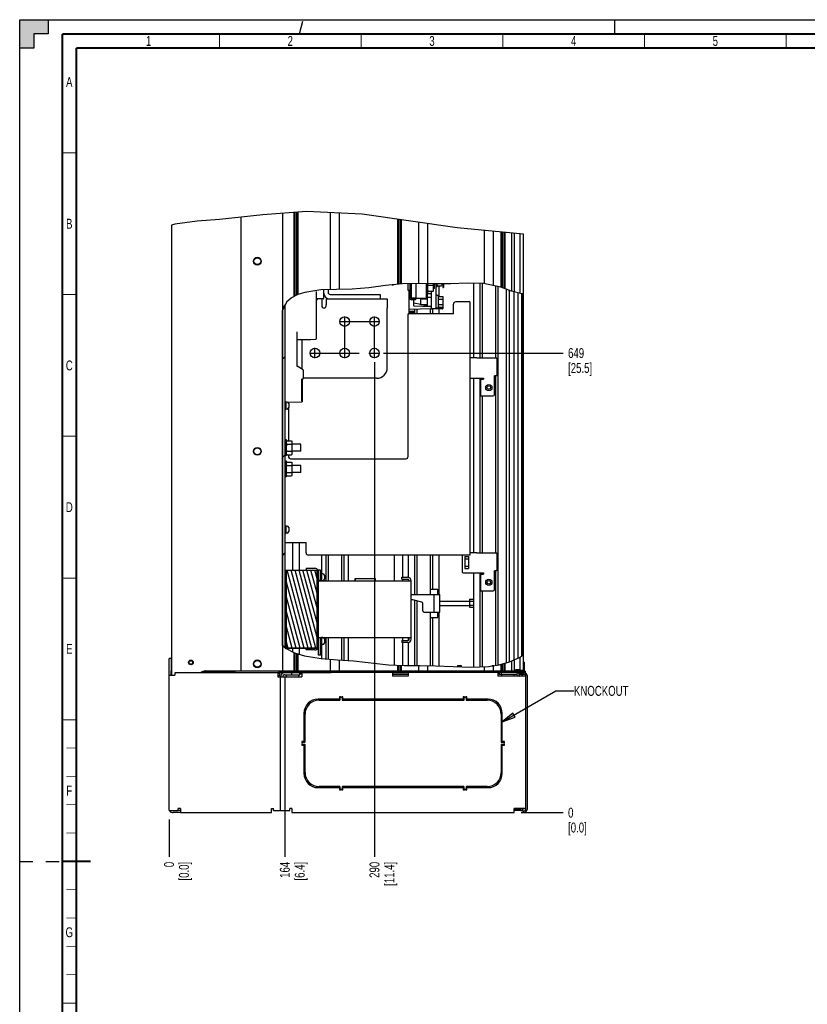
# Paper-space layout 'SUBMITTAL_E2H_2_2' of a CAD drawing. Header units: millimetres. Extents: x 0 to 841, y 0 to 594.
# Tile 2 of 24: x 0 to 278, y 247 to 594. Entities that reach past the tile are written whole.
import ezdxf

# ---------------------------------------------------------------- set-up
doc = ezdxf.new("R2010")
doc.units = ezdxf.units.MM
doc.header["$LTSCALE"] = 46.255
doc.linetypes.add('CENTER', pattern=[0.6, 0.375, -0.075, 0.075, -0.075])
doc.linetypes.add('DASHED', pattern=[0.2, 0.1, -0.1])
doc.layers.get('0').update_dxf_attribs({"linetype": 'CONTINUOUS'})
for name, color, linetype in [('002___PRT_ALL_AXES', 7, 'CONTINUOUS'), ('02___PRT_ALL_AXES', 7, 'CONTINUOUS'), ('DATUM', 7, 'CONTINUOUS'), ('DEFAULT_1', 7, 'CENTER'), ('NOTES', 7, 'CONTINUOUS'), ('ROUNDS', 7, 'CONTINUOUS')]:
    doc.layers.add(name, color=color, linetype=linetype)
doc.styles.get("Standard").update_dxf_attribs({"font": 'txt', "width": 0.725})
doc.dimstyles.new('DIMSTYLE_4', dxfattribs={"dimtxt": 3.5, "dimasz": 4.8, "dimexe": 3.2, "dimexo": 1.6, "dimgap": 0.875, "dimtad": 0, "dimtih": 1, "dimtoh": 1, "dimdec": 1, "dimzin": 0, "dimdsep": 46, "dimtxsty": 'STANDARD', "dimblk": 'CLOSED', "dimblk1": 'CLOSED', "dimblk2": 'CLOSED', "dimcen": 0.09, "dimadec": 0, "dimazin": 0, "dimtp": 0.4, "dimtm": 0.4, "dimtfac": 1, "dimtdec": 1, "dimtofl": 0, "dimtmove": 0, "dimatfit": 3, "dimldrblk": 'CLOSED', "dimfxl": 1, "dimtolj": 1, "dimtzin": 0, "dimarcsym": 0})
doc.dimstyles.get("Standard").update_dxf_attribs({"dimtxt": 3.5, "dimasz": 4.8, "dimexe": 3.2, "dimexo": 1.6, "dimtad": 0, "dimtih": 1, "dimtoh": 1, "dimdec": 1, "dimzin": 0, "dimdsep": 46, "dimtxsty": 'STANDARD', "dimblk": 'CLOSED', "dimblk1": 'CLOSED', "dimblk2": 'CLOSED', "dimcen": 0.09, "dimadec": 0, "dimazin": 0, "dimtol": 1, "dimtp": 0.4, "dimtm": 0.4, "dimtfac": 1, "dimtdec": 1, "dimtofl": 0, "dimtmove": 0, "dimatfit": 3, "dimldrblk": 'CLOSED', "dimfxl": 1, "dimtolj": 1, "dimtzin": 0, "dimarcsym": 0})

# ---------------------------------------------------------------- blocks, each defined once
blk = doc.blocks.new('*D45')
at = {"color": 2, "linetype": 'CONTINUOUS'}
blk.add_line((52.71, 311.76), (52.71, 298.61), dxfattribs=at)
at = {"color": 2, "linetype": 'CONTINUOUS', "insert": (50.96, 296.86), "char_height": 3.5, "width": 12.6875, "attachment_point": 3, "rotation": 90, "line_spacing_factor": 0.9}
blk.add_mtext('0\\P[0.0]', dxfattribs=at)
blk = doc.blocks.new('_CLOSED')
at = {"color": 0, "linetype": 'BYBLOCK'}
for p, q in [((0, 0), (-1, 0.167)), ((-1, 0.167), (-1, -0.167)), ((-1, -0.167), (0, 0)), ((-1, 0), (0, 0))]:
    blk.add_line(p, q, dxfattribs=at)
blk = doc.blocks.new('*D46')
at = {"color": 2, "linetype": 'CONTINUOUS'}
blk.add_line((93.58, 361.81), (93.58, 298.61), dxfattribs=at)
at = {"color": 2, "linetype": 'CONTINUOUS', "insert": (91.83, 296.86), "char_height": 3.5, "width": 12.6875, "attachment_point": 3, "rotation": 90, "line_spacing_factor": 0.9}
blk.add_mtext('164\\P[6.4]', dxfattribs=at)
blk = doc.blocks.new('*D47')
at = {"color": 2, "linetype": 'CONTINUOUS'}
blk.add_line((125.21, 473.17), (125.21, 298.61), dxfattribs=at)
at = {"color": 2, "linetype": 'CONTINUOUS', "insert": (123.46, 296.86), "char_height": 3.5, "width": 15.225, "attachment_point": 3, "rotation": 90, "line_spacing_factor": 0.9}
blk.add_mtext('290\\P[11.4]', dxfattribs=at)
blk = doc.blocks.new('*D48')
at = {"color": 2, "linetype": 'CONTINUOUS'}
blk.add_line((128.41, 476.37), (191.79, 476.37), dxfattribs=at)
at = {"color": 2, "linetype": 'CONTINUOUS', "insert": (193.54, 478.12), "char_height": 3.5, "width": 15.225, "attachment_point": 1, "line_spacing_factor": 0.9}
blk.add_mtext('649\\P[25.5]', dxfattribs=at)
blk = doc.blocks.new('*D49')
at = {"color": 2, "linetype": 'CONTINUOUS'}
blk.add_line((176.97, 314.21), (191.79, 314.21), dxfattribs=at)
at = {"color": 2, "linetype": 'CONTINUOUS', "insert": (193.54, 315.96), "char_height": 3.5, "width": 12.6875, "attachment_point": 1, "line_spacing_factor": 0.9}
blk.add_mtext('0\\P[0.0]', dxfattribs=at)

psp = doc.layouts.new('SUBMITTAL_E2H_2_2')

# ---------------------------------------------------------------- hatches: boundary and pattern name
at = {"linetype": 'CONTINUOUS'}
h = psp.add_hatch(color=7, dxfattribs=at)
h.paths.add_polyline_path([(0, 10), (5, 10), (5, 5), (10, 5), (10, 0), (0, 0)])
h.paths.add_polyline_path([(0, 594), (10, 594), (10, 589), (5, 589), (5, 584), (0, 584)])
h.paths.add_polyline_path([(841, 0), (841, 10), (836, 10), (836, 5), (831, 5), (831, 0)])
h.paths.add_polyline_path([(836, 584), (836, 589), (831, 589), (831, 594), (841, 594), (841, 584)])
h = psp.add_hatch(dxfattribs=at)
h.set_pattern_fill('default__46', color=2, scale=21.658769, angle=205, style=0, pattern_type=0)
h.set_pattern_definition([(205, (0, 0), (9.1534, -19.6295), [])])
edge = h.paths.add_edge_path()
edge.add_arc((146.13, 368.01), 133.25, 96.1382, 96.3437)
edge.add_line((131.88, 500.5), (131.88, 500.39))
edge.add_line((131.88, 500.39), (131.41, 500.39))
edge.add_line((131.41, 500.39), (131.41, 500.45))
h = psp.add_hatch(dxfattribs=at)
h.set_pattern_fill('default__47', color=2, scale=24.524367, angle=45, style=0, pattern_type=0)
h.set_pattern_definition([(45, (0, 0), (-17.3413, 17.3413), [])])
edge = h.paths.add_edge_path()
edge.add_spline(control_points=[(92.7, 491.11), (92.81, 491.56), (93.06, 492.38), (93.39, 493.09), (93.57, 493.41)], knot_values=[0, 0, 0, 0, 0.5, 1, 1, 1, 1], degree=3, periodic=0)
edge.add_line((93.57, 493.41), (93.57, 372.4))
edge.add_spline(control_points=[(93.57, 372.4), (93.41, 372.51), (93.11, 372.73), (92.83, 372.96), (92.7, 373.08)], knot_values=[0, 0, 0, 0, 0.5, 1, 1, 1, 1], degree=3, periodic=0)
edge.add_line((92.7, 373.08), (92.7, 491.11))
h = psp.add_hatch(dxfattribs=at)
h.set_pattern_fill('default__52', color=2, scale=1.351681, angle=285, style=0, pattern_type=0)
h.set_pattern_definition([(285, (0, 0), (1.305624, 0.349841), [])])
h.paths.add_polyline_path([(94.14, 399.79), (94.88, 399.79), (104.21, 399.79), (104.96, 399.79), (104.96, 372.29), (104.21, 372.29), (94.88, 372.29), (94.14, 372.29)])

# ---------------------------------------------------------------- linework, layer by layer
at = {"color": 7, "linetype": 'CONTINUOUS'}
for p, q in [((0, 584), (0, 594)), ((0, 594), (10, 594)), ((0, 0), (0, 594)), ((0, 0), (0, 594)), ((0, 594), (841, 594)), ((0, 594), (841, 594)), ((10, 594), (10, 589)), ((10, 594), (10, 589)), ((5, 589), (5, 584)), ((10, 589), (5, 589)), ((5, 589), (5, 584)), ((10, 589), (5, 589)), ((5, 584), (0, 584)), ((5, 584), (0, 584)), ((85.83, 525.19), (70.52, 523.52)), ((101.26, 526.33), (85.83, 525.19)), ((92.82, 491.52), (92.82, 525.7)), ((96.91, 496.35), (96.91, 526)), ((97.28, 496.54), (97.28, 526.03)), ((97.86, 496.83), (97.86, 526.07)), ((98.23, 497.01), (98.23, 526.1)), ((120.82, 525.42), (101.26, 526.33)), ((109.65, 498.76), (109.65, 525.94)), ((112.82, 498.83), (112.82, 525.79)), ((154.35, 520.58), (120.82, 525.42)), ((54.8, 521.81), (53.58, 521.45)), ((62.66, 522.87), (54.8, 521.81)), ((70.52, 523.52), (62.66, 522.87)), ((78.14, 364.21), (78.14, 524.35)), ((133.45, 500.61), (133.45, 523.59)), ((133.82, 500.65), (133.82, 523.54)), ((134.4, 500.7), (134.4, 523.46)), ((134.77, 500.74), (134.77, 523.4)), ((140.9, 500.89), (140.9, 522.52)), ((144.07, 500.83), (144.07, 522.06)), ((177.82, 518.31), (154.35, 520.58)), ((164, 500.87), (164, 519.65)), ((167.17, 500.21), (167.17, 519.34)), ((169.98, 499.59), (169.98, 519.07)), ((170.36, 499.44), (170.36, 519.03)), ((170.93, 499.22), (170.93, 518.98)), ((171.31, 499.08), (171.31, 518.94)), ((173.62, 518.72), (173.62, 498.21)), ((174.46, 518.64), (174.46, 497.99)), ((135.12, 500.78), (129.16, 500.19)), ((131.41, 500.41), (131.41, 500.39)), ((131.41, 500.39), (131.88, 500.39)), ((131.88, 500.46), (131.88, 500.39)), ((140.81, 500.89), (135.12, 500.78)), ((139.77, 500.87), (139.77, 495.71)), ((146.49, 500.78), (140.81, 500.89)), ((143.52, 495.71), (143.52, 500.84)), ((144.05, 497.62), (144.05, 500.83)), ((144.3, 500.37), (144.05, 500.59)), ((144.3, 500.37), (144.05, 500.16)), ((144.3, 500.37), (145.8, 500.37)), ((145.8, 500.37), (146.05, 500.59)), ((145.8, 500.37), (146.05, 500.16)), ((146.05, 498.26), (146.05, 500.79)), ((152.12, 500.78), (146.49, 500.78)), ((146.93, 491.94), (146.93, 500.78)), ((147.38, 499.7), (147.38, 500.78)), ((149.01, 500.78), (149.01, 500.2)), ((149.58, 500.78), (149.58, 499.56)), ((157.91, 501.03), (152.12, 500.78)), ((163.74, 500.93), (157.91, 501.03)), ((160.2, 500.99), (160.2, 474.65)), ((162.4, 500.95), (162.4, 474.65)), ((163.25, 500.94), (163.25, 474.65)), ((169.76, 499.67), (163.74, 500.93)), ((98.18, 496.99), (95.95, 495.86)), ((100.64, 497.78), (98.18, 496.99)), ((106.27, 498.67), (100.64, 497.78)), ((111.82, 498.82), (106.27, 498.67)), ((117.33, 498.89), (111.82, 498.82)), ((123.24, 499.42), (117.33, 498.89)), ((129.16, 500.19), (123.24, 499.42)), ((137.38, 498.41), (137.38, 490.16)), ((144.05, 497.62), (143.52, 497.62)), ((143.52, 497.34), (145.26, 497.4)), ((144.3, 498.26), (144.05, 498.48)), ((144.05, 498.26), (146.05, 498.26)), ((145.8, 498.26), (146.05, 498.48)), ((147.38, 499.7), (146.93, 499.7)), ((147.63, 500.07), (147.38, 500.2)), ((147.63, 500.07), (148.76, 500.07)), ((147.87, 500.07), (147.87, 496.17)), ((148.76, 500.07), (149.01, 500.2)), ((149.33, 499.56), (149.58, 499.56)), ((167.92, 500.06), (167.92, 474.65)), ((168.77, 499.88), (168.77, 366.32)), ((173.55, 498.23), (169.76, 499.67)), ((171.81, 367.1), (171.81, 498.89)), ((172.89, 367.4), (172.89, 498.48)), ((177.21, 497.29), (173.55, 498.23)), ((174.45, 498), (174.45, 368.08)), ((175.83, 497.64), (175.83, 368.69)), ((177.06, 497.33), (177.06, 369.35)), ((177.82, 497.44), (177.21, 497.29)), ((177.63, 497.4), (177.63, 369.72)), ((94.19, 494.32), (92.78, 491.44)), ((95.95, 495.86), (94.19, 494.32)), ((106.61, 495.46), (106.61, 493.06)), ((108.18, 493.15), (108.21, 493.44)), ((108.21, 495.46), (108.21, 493.44)), ((108.21, 495.46), (109.58, 495.46)), ((127.23, 495.46), (129.71, 495.46)), ((129.71, 495.46), (129.71, 492.26)), ((139.77, 495.75), (138.17, 495.75)), ((139.08, 495.68), (139.08, 495.75)), ((139.08, 493.01), (139.08, 495.21)), ((141.58, 493.49), (139.14, 494.02)), ((139.77, 495.71), (143.52, 495.71)), ((141.58, 493.44), (141.58, 495.44)), ((143.97, 495.44), (141.58, 495.44)), ((143.97, 493.44), (141.58, 493.44)), ((143.97, 492.96), (141.81, 493.44)), ((147.83, 496.67), (146.93, 496.67)), ((147.83, 492.2), (147.83, 496.67)), ((148.08, 496.3), (147.83, 496.17)), ((148.08, 495.37), (147.83, 495.49)), ((148.08, 495.37), (147.83, 495.12)), ((148.08, 493.5), (147.83, 493.75)), ((148.08, 493.5), (147.83, 493.38)), ((148.08, 496.3), (149.21, 496.3)), ((148.08, 495.37), (149.21, 495.37)), ((148.08, 493.5), (149.21, 493.5)), ((149.21, 496.3), (149.46, 496.17)), ((149.21, 495.37), (149.46, 495.49)), ((149.21, 495.37), (149.46, 495.12)), ((149.21, 493.5), (149.46, 493.75)), ((149.21, 493.5), (149.46, 493.38)), ((149.46, 492.7), (149.46, 496.17)), ((92.78, 491.44), (92.7, 490.98)), ((92.7, 490.98), (92.7, 373.29)), ((93.57, 493.06), (93.57, 372.46)), ((104.58, 492.85), (104.64, 492.85)), ((107.41, 492.26), (107.57, 492.28)), ((107.57, 492.28), (107.72, 492.36)), ((107.72, 492.36), (107.87, 492.48)), ((107.87, 492.48), (108, 492.66)), ((108, 492.66), (108.11, 492.88)), ((108.11, 492.88), (108.18, 493.15)), ((137.08, 439.91), (137.08, 490.16)), ((137.08, 490.16), (137.29, 490.16)), ((145.34, 491.94), (137.38, 491.8)), ((145.26, 492.72), (139.16, 492.93)), ((139.3, 491.83), (139.3, 490.16)), ((140.15, 491.84), (140.15, 490.16)), ((145.02, 492.73), (144.45, 492.85)), ((144.82, 491.93), (144.82, 490.16)), ((146.93, 491.94), (145.33, 491.94)), ((145.67, 491.93), (145.67, 490.16)), ((147.83, 492.2), (146.93, 492.2)), ((149.26, 492), (146.93, 491.96)), ((148.08, 492.57), (147.83, 492.7)), ((147.94, 492.64), (147.83, 492.65)), ((147.87, 491.98), (147.87, 490.16)), ((148.08, 492.57), (149.21, 492.57)), ((149.21, 492.57), (149.46, 492.7)), ((149.26, 492.6), (149.26, 492.6)), ((149.33, 492.52), (149.33, 492.08)), ((99.71, 470.66), (99.71, 481.16)), ((161.39, 474.65), (168.41, 474.65)), ((168.41, 474.65), (168.41, 468.3)), ((99.58, 467.15), (99.71, 467.15)), ((99.71, 467.21), (99.71, 459.15)), ((160.2, 467.55), (160.2, 405.9)), ((161.39, 467.55), (163.72, 467.55)), ((162.4, 467.55), (162.4, 405.9)), ((162.73, 461.27), (162.73, 467.15)), ((162.73, 467.15), (163.72, 467.15)), ((163.25, 467.55), (163.25, 467.15)), ((163.72, 467.55), (163.72, 467.15)), ((168.41, 468.3), (167.56, 468.3)), ((167.92, 468.3), (167.92, 405.9)), ((94.83, 459.08), (94.83, 458.88)), ((99.58, 459.49), (99.58, 459.15)), ((99.58, 459.15), (99.71, 459.15)), ((162.73, 461.27), (163.38, 461.27)), ((163.25, 461.27), (163.25, 405.9)), ((94.83, 456.8), (94.83, 445.4)), ((94.95, 458.56), (94.95, 457.11)), ((94.11, 445.71), (93.58, 445.71)), ((94.11, 440.21), (94.11, 445.71)), ((94.36, 445.4), (94.11, 445.27)), ((94.36, 445.4), (95.86, 445.4)), ((95.86, 445.4), (96.11, 445.27)), ((96.11, 440.65), (96.11, 445.27)), ((94.36, 444.18), (94.11, 444.3)), ((94.36, 444.18), (94.11, 443.93)), ((94.36, 441.74), (94.11, 441.99)), ((94.36, 441.74), (94.11, 441.62)), ((94.36, 444.18), (95.86, 444.18)), ((94.36, 441.74), (95.86, 441.74)), ((95.86, 444.18), (96.11, 444.3)), ((95.86, 444.18), (96.11, 443.93)), ((95.86, 441.74), (96.11, 441.99)), ((95.86, 441.74), (96.11, 441.62)), ((94.11, 440.21), (93.58, 440.21)), ((94.11, 438.21), (93.58, 438.21)), ((94.36, 440.52), (94.11, 440.65)), ((94.11, 432.71), (94.11, 438.21)), ((94.36, 437.9), (94.11, 437.77)), ((94.36, 440.52), (95.86, 440.52)), ((94.36, 437.9), (95.86, 437.9)), ((94.83, 440.52), (94.83, 439.91)), ((95.86, 440.52), (96.11, 440.65)), ((95.86, 437.9), (96.11, 437.77)), ((96.11, 433.15), (96.11, 437.77)), ((94.36, 436.68), (94.11, 436.8)), ((94.36, 436.68), (94.11, 436.43)), ((94.36, 434.24), (94.11, 434.49)), ((94.36, 436.68), (95.86, 436.68)), ((95.86, 436.68), (96.11, 436.8)), ((95.86, 436.68), (96.11, 436.43)), ((95.86, 434.24), (96.11, 434.49)), ((94.11, 432.71), (93.58, 432.71)), ((94.36, 434.24), (94.11, 434.12)), ((94.36, 433.02), (94.11, 433.15)), ((94.36, 434.24), (95.86, 434.24)), ((94.36, 433.02), (95.86, 433.02)), ((95.86, 434.24), (96.11, 434.12)), ((95.86, 433.02), (96.11, 433.15)), ((94.95, 414.81), (94.95, 413.36)), ((96.41, 399.79), (96.41, 409.56)), ((98.73, 399.79), (98.73, 409.56)), ((106.57, 405.06), (106.57, 398.51)), ((108.05, 405.06), (108.05, 396.04)), ((108.9, 405.06), (108.9, 396.04)), ((113.57, 405.06), (113.57, 396.04)), ((114.42, 405.06), (114.42, 396.04)), ((115.9, 405.06), (115.9, 396.04)), ((132.21, 405.06), (132.21, 396.04)), ((135.27, 397.29), (135.27, 405.06)), ((137.1, 405.06), (137.1, 397.29)), ((139.3, 405.06), (139.3, 391.21)), ((140.15, 405.06), (140.15, 391.21)), ((144.82, 405.06), (144.82, 391.21)), ((145.67, 405.06), (145.67, 393.09)), ((147.87, 405.06), (147.87, 391.21)), ((157.16, 404.55), (157.16, 400.34)), ((157.16, 404.55), (158.41, 404.55)), ((157.16, 403.76), (158.41, 403.76)), ((158.41, 404.55), (158.41, 400.34)), ((161.39, 405.9), (168.41, 405.9)), ((168.41, 405.9), (168.41, 399.55)), ((93.58, 399.79), (105.51, 399.79)), ((94.14, 372.29), (94.14, 399.79)), ((104.96, 372.29), (104.96, 399.79)), ((105.51, 372.29), (105.51, 399.79)), ((157.16, 401.14), (158.41, 401.14)), ((157.16, 400.34), (158.41, 400.34)), ((168.41, 399.55), (167.56, 399.55)), ((167.92, 399.55), (167.92, 366.2)), ((106.16, 396.16), (106.16, 396.04)), ((106.16, 396.1), (106.16, 396.06)), ((106.16, 396.06), (106.16, 396.05)), ((107.52, 398.01), (107.52, 396.56)), ((118.41, 396.04), (118.41, 396.84)), ((118.41, 396.84), (125.58, 396.84)), ((118.48, 396.04), (118.48, 396.84)), ((125.58, 396.04), (125.58, 396.84)), ((135.27, 396.04), (135.27, 396.64)), ((137.1, 396.64), (137.1, 396.02)), ((160.2, 398.8), (160.2, 365.59)), ((161.39, 398.8), (163.72, 398.8)), ((162.4, 398.8), (162.4, 365.68)), ((162.73, 392.52), (162.73, 398.4)), ((162.73, 398.4), (163.72, 398.4)), ((163.25, 398.8), (163.25, 398.4)), ((163.72, 398.8), (163.72, 398.4)), ((106.16, 396.05), (106.16, 396.04)), ((106.16, 396.04), (106.16, 396.04)), ((145.01, 391.21), (145.01, 393.09)), ((145.01, 393.09), (147.53, 393.09)), ((147.53, 391.21), (147.53, 393.09)), ((138.16, 391.21), (148.26, 391.21)), ((138.76, 389.29), (138.16, 389.29)), ((141.88, 388.49), (138.76, 389.29)), ((139.3, 389.15), (139.3, 366.11)), ((146.26, 384.96), (146.26, 391.21)), ((148.26, 388.84), (148.26, 391.21)), ((158.78, 389.5), (158.78, 386.67)), ((158.78, 389.5), (160.18, 389.5)), ((160.18, 389.5), (160.18, 386.67)), ((162.73, 392.52), (163.38, 392.52)), ((163.25, 392.52), (163.25, 365.72)), ((140.15, 388.93), (140.15, 366.1)), ((142.26, 385.46), (142.26, 388.01)), ((148.18, 388.23), (148.17, 388.09)), ((148.17, 388.09), (148.18, 387.94)), ((148.2, 388.5), (148.18, 388.37)), ((148.18, 388.37), (148.18, 388.23)), ((148.18, 387.94), (148.18, 387.8)), ((148.18, 387.8), (148.2, 387.67)), ((148.22, 388.62), (148.2, 388.5)), ((148.2, 387.67), (148.22, 387.56)), ((148.23, 388.71), (148.22, 388.62)), ((148.22, 387.56), (148.23, 387.46)), ((148.25, 388.78), (148.23, 388.71)), ((148.23, 387.46), (148.25, 387.39)), ((148.26, 388.82), (148.25, 388.78)), ((148.25, 387.39), (148.26, 387.35)), ((148.26, 388.84), (148.26, 388.82)), ((148.26, 388.84), (158.78, 388.84)), ((148.26, 387.35), (148.26, 387.34)), ((148.26, 384.96), (148.26, 387.34)), ((148.26, 387.34), (158.78, 387.34)), ((158.78, 388.78), (160.18, 388.78)), ((158.78, 387.39), (160.18, 387.39)), ((158.78, 386.67), (160.18, 386.67)), ((142.76, 384.96), (148.26, 384.96)), ((144.82, 384.96), (144.82, 366.04)), ((145.01, 383.09), (145.01, 384.96)), ((145.01, 383.09), (147.53, 383.09)), ((145.67, 383.09), (145.67, 366.03)), ((147.53, 383.09), (147.53, 384.96)), ((147.87, 384.96), (147.87, 365.96)), ((106.16, 376.03), (106.16, 376.04)), ((106.16, 375.91), (106.16, 376.04)), ((106.16, 376.02), (106.16, 376.03)), ((106.16, 376.01), (106.16, 376.02)), ((106.16, 375.99), (106.16, 376.01)), ((107.52, 375.51), (107.52, 374.06)), ((108.05, 376.04), (108.05, 368.44)), ((108.9, 376.04), (108.9, 368.37)), ((113.57, 376.04), (113.57, 368.05)), ((114.42, 376.04), (114.42, 368)), ((115.9, 376.04), (115.9, 367.9)), ((132.21, 376.04), (132.21, 366.31)), ((135.27, 374.94), (135.27, 376.04)), ((137.1, 376.04), (137.1, 374.94)), ((137.51, 375.44), (137.51, 376.04)), ((92.7, 373.29), (93.81, 372.23)), ((92.82, 364.21), (92.82, 373.17)), ((93.75, 372.29), (105.51, 372.29)), ((93.81, 372.23), (96.97, 370.64)), ((96.41, 370.92), (96.41, 372.29)), ((98.73, 370.1), (98.73, 372.29)), ((106.57, 373.56), (106.57, 368.54)), ((135.27, 366.17), (135.27, 374.29)), ((137.1, 374.29), (137.1, 366.13)), ((96.91, 364.21), (96.91, 370.67)), ((96.97, 370.64), (100.49, 369.56)), ((97.28, 364.21), (97.28, 370.54)), ((97.86, 364.21), (97.86, 370.36)), ((98.23, 364.21), (98.23, 370.25)), ((100.49, 369.56), (106.37, 368.56)), ((106.37, 368.56), (112.11, 368.14)), ((109.65, 364.21), (109.65, 368.32)), ((172.92, 367.41), (176.45, 368.97)), ((176.45, 368.97), (177.82, 369.84)), ((112.11, 368.14), (117.81, 367.79)), ((112.82, 364.21), (112.82, 368.09)), ((117.81, 367.79), (121.92, 367.35)), ((121.92, 367.35), (126.06, 366.83)), ((126.06, 366.83), (130.21, 366.41)), ((130.21, 366.41), (135.71, 366.15)), ((133.45, 364.21), (133.45, 366.26)), ((133.82, 364.21), (133.82, 366.24)), ((134.4, 364.21), (134.4, 366.21)), ((134.77, 364.21), (134.77, 366.19)), ((135.71, 366.15), (141.22, 366.09)), ((140.9, 364.21), (140.9, 366.1)), ((141.22, 366.09), (146.74, 366.01)), ((144.07, 364.21), (144.07, 366.05)), ((146.74, 366.01), (152.97, 365.74)), ((152.97, 365.74), (159.21, 365.54)), ((159.21, 365.54), (165.43, 365.82)), ((164, 364.21), (164, 365.75)), ((165.43, 365.82), (169.22, 366.39)), ((167.17, 364.21), (167.17, 366.08)), ((169.22, 366.39), (172.92, 367.41)), ((169.98, 364.21), (169.98, 366.6)), ((170.36, 364.21), (170.36, 366.7)), ((170.93, 364.21), (170.93, 366.86)), ((171.31, 364.21), (171.31, 366.96)), ((173.62, 367.72), (173.62, 364.21)), ((174.46, 368.09), (174.46, 364.21)), ((178.01, 367.26), (177.82, 367.26)), ((178.01, 367.26), (178.01, 364.26)), ((53.46, 362.71), (53.46, 364.21)), ((76.15, 363.61), (88.95, 363.61)), ((91.25, 362.25), (91.07, 362.25)), ((109.9, 364.19), (109.9, 364.21)), ((109.9, 364.21), (167.02, 364.21)), ((109.9, 364.19), (166.92, 364.19)), ((112.57, 364.19), (112.57, 364.21)), ((141.15, 364.19), (141.15, 364.21)), ((143.82, 364.19), (143.82, 364.21)), ((164.35, 364.19), (164.35, 364.21)), ((167.02, 364.19), (167.02, 364.21)), ((169.35, 363.04), (169.35, 363.61)), ((174.1, 364.21), (174.46, 364.21)), ((176.16, 363.07), (175.84, 363.34)), ((176.67, 362.94), (176.53, 362.94)), ((177.7, 364.21), (177.82, 364.21)), ((178.01, 364.26), (177.82, 364.26)), ((179.05, 362.61), (179.05, 315.29)), ((176.87, 314.96), (174.57, 314.96))]:
    psp.add_line(p, q, dxfattribs=at)
at = {"color": 7, "linetype": 'DASHED'}
for p, q in [((98.78, 589), (100, 594)), ((210, 589), (210, 594)), ((0, 297), (15, 297))]:
    psp.add_line(p, q, dxfattribs=at)
at = {"color": 3, "linetype": 'CONTINUOUS'}
for p, q in [((53.58, 521.45), (53.58, 362.71)), ((138.17, 500.84), (138.17, 495.75)), ((149.33, 500.78), (149.33, 499.56)), ((145.33, 491.94), (145.33, 498.26)), ((158.86, 494.41), (158.11, 494.41)), ((158.86, 494.41), (158.86, 405.06)), ((153.08, 490.16), (137.29, 490.16)), ((93.58, 409.56), (101.08, 409.56)), ((158.86, 405.06), (158.11, 405.06)), ((105.51, 396.04), (138.16, 396.04)), ((138.16, 375.44), (138.16, 396.04)), ((105.51, 376.04), (138.16, 376.04)), ((52.71, 314.96), (52.71, 364.21)), ((52.71, 362.71), (54.71, 362.71)), ((54.71, 363.59), (54.71, 362.71)), ((91.07, 363.59), (54.71, 363.59)), ((91.07, 363.59), (91.07, 362.11)), ((91.07, 362.11), (99.53, 362.11)), ((92.07, 314.96), (92.07, 362.11)), ((99.53, 363.61), (99.53, 362.11)), ((112.57, 363.61), (109.9, 363.61)), ((131.57, 363.61), (131.57, 362.36)), ((137.11, 362.36), (131.57, 362.36)), ((137.11, 363.61), (137.11, 362.36)), ((143.82, 363.61), (141.15, 363.61)), ((166.92, 363.61), (164.25, 363.61)), ((168.74, 363.61), (168.74, 362.36)), ((178.57, 362.36), (168.74, 362.36)), ((175.06, 364.21), (175.06, 364.44)), ((175.06, 364.44), (177.4, 364.44)), ((175.79, 362.63), (175.47, 362.9)), ((177.4, 364.19), (177.4, 364.44)), ((178.57, 362.61), (178.57, 315.29)), ((52.71, 314.96), (55.96, 314.96)), ((55.96, 314.96), (55.96, 315.71)), ((56.71, 315.71), (55.96, 315.71)), ((56.71, 315.71), (56.71, 314.21)), ((56.71, 314.21), (88.82, 314.21)), ((88.82, 314.21), (88.82, 315.71)), ((88.82, 315.71), (89.57, 315.71)), ((89.57, 314.96), (89.57, 315.71)), ((89.57, 314.96), (95.32, 314.96)), ((95.32, 314.96), (95.32, 315.71)), ((96.07, 315.71), (95.32, 315.71)), ((96.07, 315.71), (96.07, 314.21)), ((96.07, 314.21), (174.57, 314.21)), ((174.57, 314.21), (174.57, 315.71)), ((178.57, 315.71), (174.57, 315.71)), ((176.87, 315.44), (174.57, 315.44))]:
    psp.add_line(p, q, dxfattribs=at)
at = {"color": 2, "linetype": 'CONTINUOUS'}
for p, q in [((131.41, 500.39), (131.41, 500.45)), ((131.88, 500.39), (131.41, 500.39)), ((131.88, 500.5), (131.88, 500.39)), ((93.57, 493.41), (93.57, 372.4)), ((92.7, 373.08), (92.7, 491.11)), ((94.14, 372.29), (94.14, 399.79)), ((94.14, 399.79), (94.88, 399.79)), ((94.88, 399.79), (104.21, 399.79)), ((104.21, 399.79), (104.96, 399.79)), ((104.96, 399.79), (104.96, 372.29)), ((94.88, 372.29), (94.14, 372.29)), ((104.21, 372.29), (94.88, 372.29)), ((104.96, 372.29), (104.21, 372.29))]:
    psp.add_line(p, q, dxfattribs=at)
at = {"color": 7, "linetype": 'CONTINUOUS'}
for points, const_width in [([(15, 589), (15, 5)], 0.7), ([(836, 589), (15, 589)], 0.7), ([(70.5, 584), (70.5, 589)], 0.35), ([(120.5, 584), (120.5, 589)], 0.35), ([(170.5, 584), (170.5, 589)], 0.35), ([(220.5, 584), (220.5, 589)], 0.35), ([(270.5, 584), (270.5, 589)], 0.35), ([(20, 10), (20, 584)], 0.7), ([(831, 584), (20, 584)], 0.7), ([(15, 547), (20, 547)], 0.35), ([(15, 497), (20, 497)], 0.35), ([(15, 447), (20, 447)], 0.35), ([(15, 397), (20, 397)], 0.35), ([(15, 347), (20, 347)], 0.35), ([(20, 337), (16.5, 337)], 0.25), ([(20, 327), (16.5, 327)], 0.25), ([(20, 317), (16.5, 317)], 0.25), ([(20, 307), (16.5, 307)], 0.25), ([(15, 297), (25, 297)], 0.7), ([(20, 287), (16.5, 287)], 0.25), ([(20, 277), (16.5, 277)], 0.25), ([(20, 267), (16.5, 267)], 0.25), ([(20, 257), (16.5, 257)], 0.25), ([(15, 247), (20, 247)], 0.35)]:
    psp.add_lwpolyline(points, dxfattribs=dict(at, const_width=const_width))
for centre in [(114.71, 487.49), (125.21, 487.49), (104.21, 476.37), (114.71, 476.37), (125.21, 476.37)]:
    psp.add_circle(centre, 1.69, dxfattribs=at)
at = {"color": 3, "linetype": 'CONTINUOUS'}
psp.add_circle((60.42, 367.21), 0.625, dxfattribs=at)
at = {"color": 2, "linetype": 'CONTINUOUS'}
psp.add_arc((146.13, 368.01), 133.25, 96.1382, 96.3437, dxfattribs=at)
at = {"color": 3, "linetype": 'CONTINUOUS'}
for centre, radius, start, end in [((109.58, 497.81), 2.35, 180, 270), ((138.23, 495.75), 0.0625, 180, 270), ((137.58, 491.41), 0.825, 255.8721, 270), ((136.86, 395.99), 1.3, 2.205, 90), ((137.01, 375.44), 1.15, 270, 360), ((93.57, 362.11), 1.5, 90, 180), ((175.1, 362.46), 0.575, 50, 90), ((176.53, 363.51), 1.15, 230, 256.6667), ((178.1, 362.61), 0.475, 0, 90), ((54.21, 315.71), 1.5, 210.3548, 270), ((176.87, 315.91), 0.475, 270, 334.78), ((178.1, 315.29), 0.475, 270, 360)]:
    psp.add_arc(centre, radius, start, end, dxfattribs=at)
at = {"color": 7, "linetype": 'CONTINUOUS'}
for centre, radius, start, end in [((109.58, 497.81), 0.75, 180, 270), ((145.26, 497.48), 0.075, 272.0001, 0.0028), ((138.23, 495.75), 0.537, 180, 270), ((139.16, 494.1), 0.075, 205.8633, 257.5923), ((107.41, 493.06), 0.8, 180, 270), ((137.58, 491.41), 0.25, 216.0086, 270), ((139.16, 493.01), 0.075, 180, 268), ((145.26, 492.64), 0.075, 0, 87.9997), ((145.26, 492.01), 0.075, 271, 344.9684), ((149.26, 492.52), 0.075, 0, 88), ((149.26, 492.08), 0.075, 271, 360), ((94.45, 458.56), 0.5, 0, 90), ((94.45, 457.11), 0.5, 270, 360), ((94.45, 414.81), 0.5, 0, 90), ((94.45, 413.36), 0.5, 270, 360), ((104.21, 399.14), 1.3, 30.033, 90), ((107.02, 398.01), 0.5, 0, 90), ((107.02, 396.56), 0.5, 270, 360), ((136.86, 395.99), 0.65, 4.4257, 90), ((141.76, 388.01), 0.5, 0, 75.7713), ((142.76, 385.46), 0.5, 180, 270), ((107.02, 375.51), 0.5, 0, 90), ((137.01, 375.44), 0.5, 270, 360), ((104.21, 372.94), 1.3, 270, 329.967), ((107.02, 374.06), 0.5, 270, 360), ((91.25, 362.75), 0.5, 270, 360), ((93.57, 362.11), 0.75, 90, 180), ((175.1, 362.46), 1.15, 50, 90), ((176.53, 363.51), 0.575, 230, 270), ((176.67, 361.79), 1.15, 30.5989, 90), ((178.1, 362.61), 0.95, 0, 90), ((176.87, 315.91), 0.95, 270, 347.9497), ((178.1, 315.29), 0.95, 270, 360)]:
    psp.add_arc(centre, radius, start, end, dxfattribs=at)
at = {"color": 2, "linetype": 'CONTINUOUS'}
for points in [[(92.7, 491.11), (92.81, 491.56), (93.06, 492.38), (93.39, 493.09), (93.57, 493.41)], [(93.57, 372.4), (93.41, 372.51), (93.11, 372.73), (92.83, 372.96), (92.7, 373.08)]]:
    psp.add_open_spline(points, degree=3, dxfattribs=at)
at = {"layer": '002___PRT_ALL_AXES', "color": 7, "linetype": 'CONTINUOUS'}
for p, q in [((174.46, 518.64), (174.46, 497.99)), ((176.56, 518.43), (176.56, 497.45)), ((177.82, 364.21), (177.82, 518.31)), ((137.12, 498.41), (137.12, 500.82)), ((146.45, 499.12), (146.45, 500.79)), ((137.7, 498.41), (137.12, 498.41)), ((143.97, 492.85), (143.97, 497.27)), ((145.33, 497.27), (143.97, 497.27)), ((146.45, 499.12), (146.05, 499.12)), ((145.33, 496.02), (143.97, 496.02)), ((145.33, 492.85), (143.97, 492.85)), ((99.26, 444.21), (96.11, 444.21)), ((99.26, 441.71), (96.11, 441.71)), ((99.26, 441.71), (99.26, 444.21)), ((99.26, 436.71), (96.11, 436.71)), ((99.26, 434.21), (99.26, 436.71)), ((99.26, 434.21), (96.11, 434.21)), ((176.56, 369.04), (176.56, 364.59)), ((154.52, 366.11), (154.52, 365.69)), ((154.52, 366.11), (155.77, 366.11)), ((155.77, 366.11), (155.77, 365.65)), ((166.72, 366.11), (166.72, 366.01)), ((166.72, 366.11), (167.36, 366.11)), ((174.46, 368.09), (174.46, 364.21)), ((94.03, 362.86), (94.03, 362.11)), ((98.37, 362.86), (98.37, 362.11)), ((170.18, 362.36), (170.18, 363.04)), ((175.01, 364.21), (174.46, 364.21)), ((174.52, 362.36), (174.52, 363.04)), ((175.01, 364.59), (175.01, 364.21)), ((176.56, 364.59), (175.01, 364.59))]:
    psp.add_line(p, q, dxfattribs=at)
for centre, radius in [((165.57, 464.21), 1.09), ((165.57, 395.46), 1.09), ((60.42, 367.21), 0.812)]:
    psp.add_circle(centre, radius, dxfattribs=at)
at = {"layer": '02___PRT_ALL_AXES', "color": 7, "linetype": 'CONTINUOUS'}
for p, q in [((93.58, 459.19), (93.9, 459.19)), ((93.9, 459.19), (93.9, 456.49)), ((94.45, 459.06), (93.9, 459.06)), ((93.58, 456.49), (93.9, 456.49)), ((94.45, 456.61), (93.9, 456.61)), ((93.58, 415.44), (93.9, 415.44)), ((93.9, 415.44), (93.9, 412.74)), ((94.45, 415.31), (93.9, 415.31)), ((93.58, 412.74), (93.9, 412.74)), ((94.45, 412.86), (93.9, 412.86)), ((106.16, 398.64), (106.47, 398.64)), ((106.47, 398.64), (106.47, 396.04)), ((107.02, 398.51), (106.47, 398.51)), ((107.02, 396.06), (106.47, 396.06)), ((106.47, 376.04), (106.47, 373.44)), ((107.02, 376.01), (106.47, 376.01)), ((106.16, 373.44), (106.47, 373.44)), ((107.02, 373.56), (106.47, 373.56)), ((91.87, 363.3), (91.07, 363.3)), ((91.75, 363.3), (91.75, 362.75)), ((91.87, 363.3), (91.87, 363.61))]:
    psp.add_line(p, q, dxfattribs=at)
for centre in [(165.57, 464.21), (165.57, 395.46)]:
    psp.add_circle(centre, 0.625, dxfattribs=at)
at = {"layer": 'DATUM', "color": 7, "linetype": 'CONTINUOUS'}
for centre in [(83.86, 508.79), (83.86, 441.71), (83.86, 366.71)]:
    psp.add_circle(centre, 1.38, dxfattribs=at)
at = {"layer": 'DEFAULT_1', "color": 7, "linetype": 'CENTER'}
for p, q in [((112.92, 487.49), (127, 487.49)), ((114.71, 474.59), (114.71, 489.27)), ((125.21, 474.59), (125.21, 489.27)), ((102.42, 476.37), (127, 476.37)), ((104.21, 474.59), (104.21, 478.16))]:
    psp.add_line(p, q, dxfattribs=at)
at = {"layer": 'NOTES', "color": 7, "linetype": 'CONTINUOUS'}
for centre in [(83.86, 508.79), (83.86, 441.71), (83.86, 366.71)]:
    psp.add_circle(centre, 1.19, dxfattribs=at)
at = {"layer": 'ROUNDS', "color": 7, "linetype": 'CONTINUOUS'}
for p, q in [((137.7, 500.83), (137.7, 495.75)), ((104.58, 498.09), (104.58, 481.35)), ((107.23, 498.69), (107.23, 495.62)), ((108.83, 498.74), (108.83, 497.81)), ((109.58, 497.06), (127.23, 497.06)), ((127.23, 497.06), (127.23, 495.46)), ((104.64, 494.66), (104.64, 492.85)), ((107.11, 495.5), (104.71, 495.46)), ((106.61, 495.46), (105.44, 495.46)), ((139.7, 495.21), (138.23, 495.21)), ((139.7, 495.68), (139.7, 495.21)), ((129.71, 471.21), (129.71, 492.26)), ((137.58, 491.16), (139.26, 491.16)), ((139.26, 491.16), (139.26, 490.59)), ((97.83, 483.82), (97.83, 471.82)), ((97.96, 481.13), (99.64, 481.15)), ((99.64, 481.15), (99.71, 481.15)), ((99.65, 481.15), (99.65, 481.15)), ((99.65, 481.15), (99.65, 481.15)), ((99.65, 481.15), (99.66, 481.15)), ((99.66, 481.15), (99.67, 481.15)), ((99.67, 481.15), (99.69, 481.15)), ((99.69, 481.15), (99.71, 481.16)), ((99.71, 481.16), (99.72, 481.16)), ((99.72, 481.16), (99.74, 481.16)), ((99.74, 481.16), (99.77, 481.16)), ((99.77, 481.16), (99.78, 481.16)), ((99.78, 481.16), (101.24, 481.18)), ((101.24, 481.18), (102.78, 481.2)), ((102.78, 481.2), (104.46, 481.22)), ((104.46, 481.22), (104.49, 481.23)), ((104.49, 481.23), (104.51, 481.23)), ((104.51, 481.23), (104.53, 481.24)), ((104.53, 481.24), (104.55, 481.26)), ((104.55, 481.26), (104.56, 481.28)), ((104.56, 481.28), (104.57, 481.29)), ((104.57, 481.29), (104.58, 481.31)), ((104.58, 481.33), (104.58, 481.35)), ((104.58, 481.31), (104.58, 481.33)), ((161.39, 474.65), (158.86, 474.65)), ((100.02, 470.48), (97.9, 471.71)), ((100.08, 470.38), (100.08, 467.34)), ((99.58, 459.49), (99.58, 467.15)), ((99.65, 467.21), (99.96, 467.21)), ((125.96, 467.46), (100.08, 467.46)), ((158.86, 467.55), (161.39, 467.55)), ((167.56, 461.67), (167.56, 468.3)), ((93.9, 459.07), (99.46, 459.15)), ((163.38, 461.27), (167.16, 461.27)), ((95.63, 439.11), (136.28, 439.11)), ((156.13, 405.06), (156.13, 399.2)), ((161.39, 405.9), (158.86, 405.9)), ((101.11, 400.44), (101.11, 399.79)), ((101.11, 400.44), (104.21, 400.44)), ((106.16, 399.79), (105.51, 399.79)), ((106.16, 396.16), (106.16, 399.79)), ((167.56, 392.92), (167.56, 399.55)), ((106.16, 396.16), (105.51, 396.16)), ((134.91, 396.64), (134.91, 397.29)), ((134.91, 396.64), (136.86, 396.64)), ((156.53, 398.8), (161.39, 398.8)), ((163.38, 392.52), (167.16, 392.52)), ((106.16, 375.91), (105.51, 375.91)), ((106.16, 369.79), (106.16, 375.91)), ((101.11, 371.64), (101.11, 372.29)), ((134.91, 374.94), (134.91, 374.29)), ((134.91, 374.94), (137.01, 374.94)), ((53.46, 368.66), (52.71, 368.66)), ((53.46, 368.66), (53.46, 364.21)), ((104.21, 371.64), (101.11, 371.64)), ((106.16, 369.79), (105.51, 369.79)), ((76.15, 363.61), (63.94, 363.61)), ((65.23, 364.19), (65.7, 364.19)), ((65.7, 363.61), (65.7, 364.19)), ((65.72, 364.21), (65.72, 364.19)), ((65.72, 364.21), (109.9, 364.21)), ((65.72, 364.19), (75.45, 364.19)), ((75.45, 363.61), (75.45, 364.19)), ((75.47, 364.21), (75.47, 364.19)), ((91.32, 364.19), (75.48, 364.19)), ((88.95, 363.61), (109.9, 363.61)), ((92.07, 363.61), (92.07, 364.21)), ((92.07, 364.19), (109.9, 364.19)), ((93.57, 362.86), (98.82, 362.86)), ((96.07, 362.86), (96.07, 363.61)), ((98.82, 362.86), (98.82, 363.61)), ((99.53, 363.59), (98.82, 363.59)), ((109.9, 363.61), (109.9, 364.19)), ((112.57, 363.61), (112.57, 364.19)), ((141.15, 363.61), (112.57, 363.61)), ((137.11, 363.59), (131.57, 363.59)), ((141.15, 363.61), (141.15, 364.19)), ((143.82, 363.61), (143.82, 364.19)), ((164.25, 363.61), (143.82, 363.61)), ((164.25, 363.61), (164.25, 364.19)), ((166.92, 363.61), (166.92, 364.19)), ((178.57, 363.61), (166.92, 363.61)), ((167.02, 364.21), (174.1, 364.21)), ((167.02, 364.19), (173.82, 364.19)), ((169.22, 363.59), (168.74, 363.59)), ((169.22, 363.11), (169.22, 363.61)), ((170.1, 363.04), (170.1, 363.61)), ((174.1, 364.21), (174.1, 364.19)), ((176.55, 363.09), (176.55, 363.56)), ((176.55, 363.56), (178.1, 363.56)), ((177.4, 364.21), (177.79, 364.21)), ((178.57, 363.61), (178.57, 364.19)), ((56.71, 314.96), (55.96, 314.96)), ((177.55, 314.81), (177.55, 314.34)), ((178.1, 314.34), (177.55, 314.34))]:
    psp.add_line(p, q, dxfattribs=at)
at = {"layer": 'ROUNDS', "color": 3, "linetype": 'CONTINUOUS'}
for p, q in [((109.58, 495.46), (127.23, 495.46)), ((138.23, 495.68), (139.7, 495.68)), ((153.08, 490.16), (153.08, 493.61)), ((158.11, 494.41), (153.88, 494.41)), ((139.26, 490.59), (137.58, 490.59)), ((101.08, 405.86), (101.08, 409.56)), ((158.11, 405.06), (101.88, 405.06)), ((134.91, 397.29), (136.86, 397.29)), ((105.51, 369.79), (105.51, 372.29)), ((137.01, 374.29), (134.91, 374.29)), ((52.71, 364.21), (52.71, 368.66)), ((65.72, 364.21), (65.56, 364.21)), ((65.7, 364.19), (65.72, 364.19)), ((75.45, 364.19), (75.48, 364.19)), ((91.32, 364.19), (92.07, 364.19)), ((99.53, 363.11), (98.82, 363.11)), ((131.57, 363.11), (137.11, 363.11)), ((166.92, 364.19), (167.02, 364.19)), ((169.22, 363.11), (168.74, 363.11)), ((169.35, 363.04), (175.1, 363.04)), ((173.82, 364.19), (178.57, 364.19)), ((176.55, 363.09), (178.1, 363.09)), ((112.82, 355.04), (112.82, 354.41)), ((113.17, 355.04), (112.82, 355.04)), ((113.07, 354.04), (113.07, 354.79)), ((113.07, 354.79), (113.17, 354.79)), ((114.07, 355.04), (113.72, 355.04)), ((113.72, 354.79), (113.82, 354.79)), ((113.82, 354.79), (113.82, 354.04)), ((114.07, 354.41), (114.07, 355.04)), ((156.57, 355.04), (156.57, 354.41)), ((156.92, 355.04), (156.57, 355.04)), ((156.82, 354.04), (156.82, 354.79)), ((156.82, 354.79), (156.92, 354.79)), ((157.82, 355.04), (157.47, 355.04)), ((157.47, 354.79), (157.57, 354.79)), ((157.57, 354.79), (157.57, 354.04)), ((157.82, 354.41), (157.82, 355.04)), ((112.7, 354.29), (105.32, 354.29)), ((105.7, 353.91), (112.95, 353.91)), ((113.95, 353.91), (156.7, 353.91)), ((156.45, 354.29), (114.2, 354.29)), ((157.7, 353.91), (164.95, 353.91)), ((165.32, 354.29), (157.95, 354.29)), ((100.32, 349.29), (100.32, 339.41)), ((100.7, 339.16), (100.7, 348.91)), ((169.95, 348.91), (169.95, 339.16)), ((170.32, 339.41), (170.32, 349.29)), ((99.57, 339.29), (99.57, 338.94)), ((100.2, 339.29), (99.57, 339.29)), ((99.57, 338.39), (99.57, 338.04)), ((99.57, 338.04), (100.2, 338.04)), ((99.82, 338.94), (99.82, 339.04)), ((99.82, 339.04), (100.57, 339.04)), ((99.82, 338.29), (99.82, 338.39)), ((100.57, 338.29), (99.82, 338.29)), ((100.32, 337.91), (100.32, 328.04)), ((100.7, 328.41), (100.7, 338.16)), ((169.95, 338.16), (169.95, 328.41)), ((170.07, 339.04), (170.82, 339.04)), ((170.82, 338.29), (170.07, 338.29)), ((170.32, 328.04), (170.32, 337.91)), ((171.07, 339.29), (170.45, 339.29)), ((170.45, 338.04), (171.07, 338.04)), ((170.82, 339.04), (170.82, 338.94)), ((170.82, 338.39), (170.82, 338.29)), ((171.07, 338.94), (171.07, 339.29)), ((171.07, 338.04), (171.07, 338.39)), ((112.95, 323.41), (105.7, 323.41)), ((113.07, 322.54), (113.07, 323.29)), ((113.82, 323.29), (113.82, 322.54)), ((156.7, 323.41), (113.95, 323.41)), ((156.82, 322.54), (156.82, 323.29)), ((157.57, 323.29), (157.57, 322.54)), ((164.95, 323.41), (157.7, 323.41)), ((105.32, 323.04), (112.7, 323.04)), ((112.82, 322.91), (112.82, 322.29)), ((112.82, 322.29), (113.17, 322.29)), ((113.17, 322.54), (113.07, 322.54)), ((113.82, 322.54), (113.72, 322.54)), ((113.72, 322.29), (114.07, 322.29)), ((114.07, 322.29), (114.07, 322.91)), ((114.2, 323.04), (156.45, 323.04)), ((156.57, 322.91), (156.57, 322.29)), ((156.57, 322.29), (156.92, 322.29)), ((156.92, 322.54), (156.82, 322.54)), ((157.57, 322.54), (157.47, 322.54)), ((157.47, 322.29), (157.82, 322.29)), ((157.82, 322.29), (157.82, 322.91)), ((157.95, 323.04), (165.32, 323.04)), ((56.71, 314.21), (54.21, 314.21)), ((177.55, 314.81), (178.1, 314.81))]:
    psp.add_line(p, q, dxfattribs=at)
at = {"layer": 'ROUNDS', "color": 7, "linetype": 'CONTINUOUS'}
for centre, radius, start, end in [((104.71, 495.34), 0.125, 90.75, 180), ((105.44, 494.66), 0.8, 90, 180), ((107.11, 495.62), 0.125, 270.75, 360), ((97.96, 481), 0.125, 90.75, 180), ((99.63, 481.22), 0.075, 270.75, 300.5002), ((97.96, 471.82), 0.125, 180, 240), ((99.96, 470.38), 0.125, 0, 60), ((125.96, 471.21), 3.75, 270, 360), ((99.65, 467.15), 0.0625, 90, 180), ((99.96, 467.34), 0.125, 270, 360), ((99.46, 459.27), 0.125, 270.75, 337.6875), ((167.16, 461.67), 0.4, 270, 360), ((95.63, 439.91), 0.8, 180, 270), ((136.28, 439.91), 0.8, 270, 360), ((156.53, 399.2), 0.4, 180, 270), ((167.16, 392.92), 0.4, 270, 360)]:
    psp.add_arc(centre, radius, start, end, dxfattribs=at)
at = {"layer": 'ROUNDS', "color": 3, "linetype": 'CONTINUOUS'}
for centre, radius, start, end in [((153.88, 493.61), 0.8, 90, 180), ((101.88, 405.86), 0.8, 180, 270), ((65.56, 361.71), 2.5, 90, 131.3384), ((112.7, 354.41), 0.125, 270, 360), ((113.17, 354.91), 0.125, 270, 90), ((113.72, 354.91), 0.125, 90, 270), ((114.2, 354.41), 0.125, 180, 270), ((156.45, 354.41), 0.125, 270, 360), ((156.92, 354.91), 0.125, 270, 90), ((157.47, 354.91), 0.125, 90, 270), ((157.95, 354.41), 0.125, 180, 270), ((105.32, 349.29), 5, 90, 180), ((105.7, 348.91), 5, 90, 180), ((112.95, 354.04), 0.125, 270, 360), ((113.95, 354.04), 0.125, 180, 270), ((156.7, 354.04), 0.125, 270, 360), ((157.7, 354.04), 0.125, 180, 270), ((164.95, 348.91), 5, 0, 90), ((165.32, 349.29), 5, 0, 90), ((99.7, 338.94), 0.125, 180, 360), ((99.7, 338.39), 0.125, 0, 180), ((100.2, 339.41), 0.125, 270, 360), ((100.2, 337.91), 0.125, 0, 90), ((100.57, 339.16), 0.125, 270, 360), ((100.57, 338.16), 0.125, 0, 90), ((170.07, 339.16), 0.125, 180, 270), ((170.07, 338.16), 0.125, 90, 180), ((170.45, 339.41), 0.125, 180, 270), ((170.45, 337.91), 0.125, 90, 180), ((170.95, 338.94), 0.125, 180, 360), ((170.95, 338.39), 0.125, 0, 180), ((105.32, 328.04), 5, 180, 270), ((105.7, 328.41), 5, 180, 270), ((164.95, 328.41), 5, 270, 360), ((165.32, 328.04), 5, 270, 360), ((112.95, 323.29), 0.125, 0, 90), ((113.95, 323.29), 0.125, 90, 180), ((156.7, 323.29), 0.125, 0, 90), ((157.7, 323.29), 0.125, 90, 180), ((112.7, 322.91), 0.125, 0, 90), ((113.17, 322.41), 0.125, 270, 90), ((113.72, 322.41), 0.125, 90, 270), ((114.2, 322.91), 0.125, 90, 180), ((156.45, 322.91), 0.125, 0, 90), ((156.92, 322.41), 0.125, 270, 90), ((157.47, 322.41), 0.125, 90, 270), ((157.95, 322.91), 0.125, 90, 180)]:
    psp.add_arc(centre, radius, start, end, dxfattribs=at)

# ---------------------------------------------------------------- texts
at = {"color": 2, "linetype": 'CONTINUOUS', "char_height": 3.5, "line_spacing_factor": 0.9}
for s, insert, width, attachment_point in [('1', (45.5, 588.25), 2.5375, 2), ('2', (95.5, 588.25), 2.5375, 2), ('3', (145.5, 588.25), 2.5375, 2), ('4', (195.5, 588.25), 2.5375, 2), ('5', (245.5, 588.25), 2.5375, 2), ('A', (17.5, 573.75), 2.5375, 2), ('B', (17.5, 523.75), 2.5375, 2), ('C', (17.5, 473.75), 2.5375, 2), ('D', (17.5, 423.75), 2.5375, 2), ('E', (17.5, 373.75), 2.5375, 2), ('KNOCKOUT', (195.62, 358.93), 20.3, 1), ('F', (17.5, 323.75), 2.5375, 2), ('G', (17.5, 273.75), 2.5375, 2)]:
    psp.add_mtext(s, dxfattribs=dict(at, insert=insert, width=width, attachment_point=attachment_point))

# ---------------------------------------------------------------- dimensions: what is measured, and where the dimension line sits
at = {"color": 2, "linetype": 'CONTINUOUS'}
for feature_location, offset, dtype, origin, text, picture, middle in [((128.41, 476.37), (63.38, 0), 0, (126.81, 476.37), '649\\P[25.5]', '*D48', (201.15, 473.75)), ((125.21, 473.17), (0, -174.56), 1, (125.21, 474.77), '290\\P[11.4]', '*D47', (127.83, 289.25)), ((93.58, 361.81), (0, -63.2), 1, (93.58, 363.41), '164\\P[6.4]', '*D46', (96.21, 290.52)), ((52.71, 311.76), (0, -13.15), 1, (52.71, 313.36), '0\\P[0.0]', '*D45', (55.33, 290.52)), ((176.97, 314.21), (14.82, 0), 0, (175.37, 314.21), '0\\P[0.0]', '*D49', (199.88, 311.59))]:
    dim = psp.add_ordinate_dim(feature_location=feature_location, offset=offset, dtype=dtype, origin=origin, text=text, dimstyle='DIMSTYLE_4', dxfattribs=at)
    dim.commit()
    dim.dimension.update_dxf_attribs({"geometry": picture, "text_midpoint": middle})

# ---------------------------------------------------------------- leaders
psp.add_leader([(170.32, 346.24), (189.22, 357.18), (195.62, 357.18)], dimstyle='STANDARD', override={"dimtad": 0}, dxfattribs=at)

doc.saveas('drawing.dxf')
